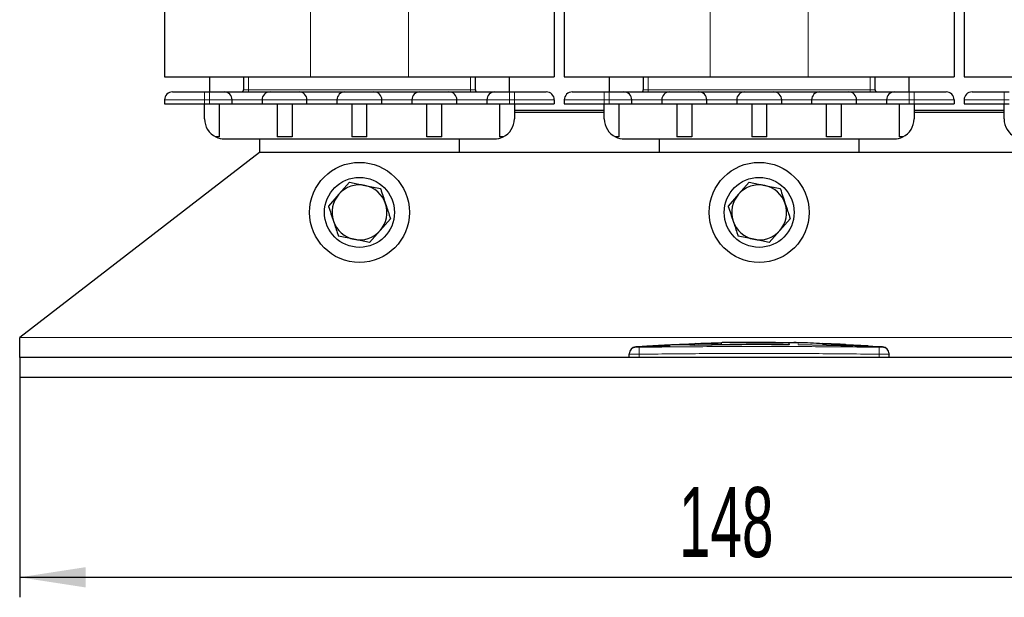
# Model space of a CAD drawing. Header units: millimetres. Extents: x 5 to 418, y 2 to 292.
# Tile 10 of 45: x 73 to 122, y 165 to 194. Entities that reach past the tile are written whole.
import ezdxf

# ---------------------------------------------------------------- set-up
doc = ezdxf.new("R2010")
doc.units = ezdxf.units.MM
doc.layers.add('SLD-0', color=7, linetype='Continuous')
doc.styles.add('SLDTEXTSTYLE0', font='TXT', dxfattribs={"width": 0.605})
doc.dimstyles.new('SLDDIMSTYLE0', dxfattribs={"dimtxt": 3.5, "dimasz": 3.302, "dimexe": 0, "dimexo": 0.0625, "dimgap": 0.875, "dimtad": 1, "dimlfac": 2, "dimrnd": 1e-09, "dimzin": 12, "dimdsep": 46, "dimtxsty": 'SLDTEXTSTYLE0', "dimsah": 1, "dimcen": 0.09, "dimadec": 0, "dimazin": 3, "dimtfac": 1, "dimtofl": 0, "dimtmove": 0, "dimatfit": 3, "dimfxl": 1, "dimfrac": 2, "dimtolj": 1, "dimtzin": 12, "dimarcsym": 0})

# ---------------------------------------------------------------- blocks, each defined once
blk = doc.blocks.new('_D')
at = {"layer": 'SLD-0'}
for p, q in [((72.502, 175.868), (72.502, 164.868)), ((146.502, 175.868), (146.502, 164.868)), ((72.502, 165.868), (146.502, 165.868))]:
    blk.add_line(p, q, dxfattribs=at)
for points in [[(72.502, 165.868), (75.804, 165.36), (75.804, 166.376)], [(146.502, 165.868), (143.2, 166.376), (143.2, 165.36)]]:
    blk.add_solid(points, dxfattribs=at)
at = {"layer": 'SLD-0', "insert": (105.492, 170.38), "char_height": 3.5, "attachment_point": 1, "style": 'SLDTEXTSTYLE0'}
blk.add_mtext('148', dxfattribs=at)
blk = doc.blocks.new('_D_1')
at = {"layer": 'SLD-0', "color": 7}
for p, q in [((120.127, 246.718), (154.872, 246.718)), ((153.872, 175.868), (153.872, 246.718)), ((146.502, 175.868), (154.872, 175.868))]:
    blk.add_line(p, q, dxfattribs=at)
for points in [[(153.872, 246.718), (153.364, 243.416), (154.38, 243.416)], [(153.872, 175.868), (154.38, 179.17), (153.364, 179.17)]]:
    blk.add_solid(points, dxfattribs=at)
at = {"layer": 'SLD-0', "color": 7, "insert": (149.361, 205.278), "char_height": 3.5, "attachment_point": 1, "rotation": 90, "style": 'SLDTEXTSTYLE0'}
blk.add_mtext('141,7', dxfattribs=at)

msp = doc.modelspace()

# ---------------------------------------------------------------- linework, layer by layer
at = {"color": 7, "linetype": 'Continuous', "lineweight": 25}
for p, q in [((79.752, 217.6933), (79.752, 190.8933)), ((99.252, 217.6933), (99.252, 190.8933)), ((99.752, 217.6933), (99.752, 190.8933)), ((119.252, 217.6933), (119.252, 190.8933)), ((119.752, 217.6933), (119.752, 190.8933)), ((79.752, 190.8933), (87.052, 190.8933)), ((82.002, 190.8933), (82.002, 190.1433)), ((83.702, 190.8933), (83.702, 190.2433)), ((87.052, 190.8933), (91.952, 190.8933)), ((91.952, 190.8933), (99.252, 190.8933)), ((95.302, 190.2433), (95.302, 190.8933)), ((97.002, 190.1433), (97.002, 190.8933)), ((99.752, 190.8933), (107.052, 190.8933)), ((102.002, 190.8933), (102.002, 190.1433)), ((103.702, 190.8933), (103.702, 190.2433)), ((107.052, 190.8933), (111.952, 190.8933)), ((111.952, 190.8933), (119.252, 190.8933)), ((115.302, 190.2433), (115.302, 190.8933)), ((117.002, 190.1433), (117.002, 190.8933)), ((119.752, 190.8933), (127.052, 190.8933)), ((79.752, 189.7433), (79.752, 189.5433)), ((81.752, 190.1433), (82.002, 190.1433)), ((83.127, 189.5433), (83.127, 189.7433)), ((84.627, 189.7433), (84.627, 189.5433)), ((86.877, 189.5433), (86.877, 189.7433)), ((88.377, 189.7433), (88.377, 189.5433)), ((90.627, 189.5433), (90.627, 189.7433)), ((92.127, 189.7433), (92.127, 189.5433)), ((94.377, 189.5433), (94.377, 189.7433)), ((95.877, 189.7433), (95.877, 189.5433)), ((97.002, 190.1433), (97.252, 190.1433)), ((99.252, 189.7433), (99.252, 189.5433)), ((99.752, 189.7433), (99.752, 189.5433)), ((101.752, 190.1433), (102.002, 190.1433)), ((103.127, 189.5433), (103.127, 189.7433)), ((104.627, 189.7433), (104.627, 189.5433)), ((106.877, 189.5433), (106.877, 189.7433)), ((108.377, 189.7433), (108.377, 189.5433)), ((110.627, 189.5433), (110.627, 189.7433)), ((112.127, 189.7433), (112.127, 189.5433)), ((114.377, 189.5433), (114.377, 189.7433)), ((115.877, 189.7433), (115.877, 189.5433)), ((117.002, 190.1433), (117.252, 190.1433)), ((119.252, 189.7433), (119.252, 189.5433)), ((119.752, 189.7433), (119.752, 189.5433)), ((121.752, 190.1433), (122.002, 190.1433)), ((79.752, 189.5433), (81.752, 189.5433)), ((81.752, 189.5433), (82.002, 189.5433)), ((81.752, 188.7933), (81.752, 189.5433)), ((82.002, 189.5433), (83.127, 189.5433)), ((82.502, 187.8933), (82.502, 189.5433)), ((83.127, 189.5433), (84.627, 189.5433)), ((84.627, 189.5433), (86.877, 189.5433)), ((85.377, 189.5433), (85.377, 187.8933)), ((86.127, 189.5433), (86.127, 187.8933)), ((86.877, 189.5433), (88.377, 189.5433)), ((88.377, 189.5433), (90.627, 189.5433)), ((89.127, 189.5433), (89.127, 187.8933)), ((89.877, 187.8933), (89.877, 189.5433)), ((90.627, 189.5433), (92.127, 189.5433)), ((92.127, 189.5433), (94.377, 189.5433)), ((92.877, 187.8933), (92.877, 189.5433)), ((93.627, 187.8933), (93.627, 189.5433)), ((94.377, 189.5433), (95.877, 189.5433)), ((95.877, 189.5433), (97.002, 189.5433)), ((96.502, 189.5433), (96.502, 187.8933)), ((97.002, 189.5433), (97.252, 189.5433)), ((97.252, 189.5433), (99.252, 189.5433)), ((97.252, 189.5433), (97.252, 188.7933)), ((101.752, 189.2183), (97.252, 189.2183)), ((99.752, 189.5433), (101.752, 189.5433)), ((101.752, 189.5433), (102.002, 189.5433)), ((101.752, 188.7933), (101.752, 189.5433)), ((102.002, 189.5433), (103.127, 189.5433)), ((102.502, 187.8933), (102.502, 189.5433)), ((103.127, 189.5433), (104.627, 189.5433)), ((104.627, 189.5433), (106.877, 189.5433)), ((105.377, 189.5433), (105.377, 187.8933)), ((106.127, 189.5433), (106.127, 187.8933)), ((106.877, 189.5433), (108.377, 189.5433)), ((108.377, 189.5433), (110.627, 189.5433)), ((109.127, 189.5433), (109.127, 187.8933)), ((109.877, 187.8933), (109.877, 189.5433)), ((110.627, 189.5433), (112.127, 189.5433)), ((112.127, 189.5433), (114.377, 189.5433)), ((112.877, 187.8933), (112.877, 189.5433)), ((113.627, 187.8933), (113.627, 189.5433)), ((114.377, 189.5433), (115.877, 189.5433)), ((115.877, 189.5433), (117.002, 189.5433)), ((116.502, 189.5433), (116.502, 187.8933)), ((117.002, 189.5433), (117.252, 189.5433)), ((117.252, 189.5433), (119.252, 189.5433)), ((117.252, 189.5433), (117.252, 188.7933)), ((121.752, 189.2183), (117.252, 189.2183)), ((119.752, 189.5433), (121.752, 189.5433)), ((121.752, 189.5433), (122.002, 189.5433)), ((121.752, 188.7933), (121.752, 189.5433)), ((101.752, 189.1183), (97.252, 189.1183)), ((121.752, 189.1183), (117.252, 189.1183)), ((82.502, 187.8933), (82.3161, 187.8933)), ((82.752, 187.7933), (96.252, 187.7933)), ((84.502, 187.7933), (84.502, 187.1183)), ((86.127, 187.8933), (85.377, 187.8933)), ((89.877, 187.8933), (89.127, 187.8933)), ((93.627, 187.8933), (92.877, 187.8933)), ((94.502, 187.1183), (94.502, 187.7933)), ((96.6879, 187.8933), (96.502, 187.8933)), ((102.502, 187.8933), (102.3161, 187.8933)), ((102.752, 187.7933), (116.252, 187.7933)), ((104.502, 187.7933), (104.502, 187.1183)), ((106.127, 187.8933), (105.377, 187.8933)), ((109.877, 187.8933), (109.127, 187.8933)), ((113.627, 187.8933), (112.877, 187.8933)), ((114.502, 187.1183), (114.502, 187.7933)), ((116.6879, 187.8933), (116.502, 187.8933)), ((84.502, 187.1183), (72.502, 177.8683)), ((134.502, 187.1183), (84.502, 187.1183)), ((89.0004, 185.6247), (88.4735, 185.0308)), ((89.0004, 185.6247), (89.7781, 185.4653)), ((89.7781, 185.4653), (90.5558, 185.3059)), ((109.0004, 185.6247), (108.4735, 185.0308)), ((109.0004, 185.6247), (109.7781, 185.4653)), ((109.7781, 185.4653), (110.5558, 185.3059)), ((88.4735, 185.0308), (87.9466, 184.437)), ((108.4735, 185.0308), (107.9466, 184.437)), ((90.5305, 183.2057), (91.0574, 183.7995)), ((110.5305, 183.2057), (111.0574, 183.7995)), ((89.226, 182.7713), (88.4483, 182.9306)), ((90.0037, 182.6119), (89.226, 182.7713)), ((90.0037, 182.6119), (90.5305, 183.2057)), ((109.226, 182.7713), (108.4483, 182.9306)), ((110.0037, 182.6119), (109.226, 182.7713)), ((110.0037, 182.6119), (110.5305, 183.2057)), ((72.502, 176.8683), (72.502, 177.8683)), ((103.9468, 177.4263), (103.3301, 177.389)), ((105.0464, 177.4862), (103.879, 177.4334)), ((103.9468, 177.4124), (105.0459, 177.4485)), ((105.0459, 177.4385), (103.9468, 177.4024)), ((103.9468, 177.4124), (103.9468, 177.4024)), ((105.0459, 177.4485), (105.0459, 177.4385)), ((106.5812, 177.5557), (105.6831, 177.515)), ((106.2564, 177.4815), (106.2564, 177.4715)), ((106.4478, 177.5497), (106.2979, 177.5545)), ((107.6096, 177.5936), (106.5775, 177.559)), ((108.8551, 177.5958), (108.8551, 177.6217)), ((111.0069, 177.5334), (111.0069, 177.5847)), ((111.0069, 177.5126), (111.0069, 177.5026)), ((111.4443, 177.5892), (111.0459, 177.5961)), ((111.4443, 177.5992), (111.4443, 177.5651)), ((111.4443, 177.5068), (114.2828, 177.4384)), ((111.4443, 177.5068), (111.4443, 177.4968)), ((114.2828, 177.4284), (111.4443, 177.4968)), ((112.6637, 177.5589), (112.6637, 177.5397)), ((113.5342, 177.5201), (112.6637, 177.5589)), ((112.6637, 177.5489), (113.5342, 177.5101)), ((112.6637, 177.5397), (113.5342, 177.5051)), ((113.8529, 177.4891), (113.8529, 177.4991)), ((114.9478, 177.4395), (113.8529, 177.4906)), ((115.0661, 177.4238), (115.0661, 177.4138)), ((115.1947, 177.4153), (115.1947, 177.4254)), ((115.674, 177.3888), (115.1947, 177.4163)), ((146.502, 176.8683), (72.502, 176.8683)), ((72.502, 176.8683), (72.502, 175.8683)), ((103.002, 176.8683), (103.002, 177.0242)), ((116.002, 176.8683), (116.002, 177.0242)), ((146.502, 175.8683), (72.502, 175.8683))]:
    msp.add_line(p, q, dxfattribs=at)
at = {"color": 7, "linetype": 'Continuous', "lineweight": 18}
for p, q in [((87.052, 217.6933), (87.052, 190.8933)), ((91.952, 217.6933), (91.952, 190.8933)), ((107.052, 217.6933), (107.052, 190.8933)), ((111.952, 217.6933), (111.952, 190.8933)), ((83.952, 190.2433), (83.952, 190.8933)), ((95.052, 190.8933), (95.052, 190.2433)), ((103.952, 190.2433), (103.952, 190.8933)), ((115.052, 190.8933), (115.052, 190.2433)), ((83.702, 190.2433), (83.952, 190.2433)), ((83.952, 190.2433), (95.052, 190.2433)), ((83.952, 190.2433), (83.952, 190.1433)), ((95.052, 190.2433), (95.052, 190.1433)), ((95.052, 190.2433), (95.302, 190.2433)), ((103.702, 190.2433), (103.952, 190.2433)), ((103.952, 190.2433), (115.052, 190.2433)), ((103.952, 190.2433), (103.952, 190.1433)), ((115.052, 190.2433), (115.052, 190.1433)), ((115.052, 190.2433), (115.302, 190.2433)), ((81.752, 189.7433), (79.752, 189.7433)), ((81.752, 190.1433), (81.752, 189.7433)), ((82.002, 189.7433), (81.752, 189.7433)), ((81.752, 189.7433), (81.752, 189.5433)), ((82.002, 190.1433), (82.002, 189.7433)), ((83.127, 189.7433), (82.002, 189.7433)), ((82.002, 189.7433), (82.002, 189.5433)), ((83.127, 189.7433), (84.627, 189.7433)), ((86.877, 189.7433), (84.627, 189.7433)), ((86.877, 189.7433), (88.377, 189.7433)), ((90.627, 189.7433), (88.377, 189.7433)), ((90.627, 189.7433), (92.127, 189.7433)), ((94.377, 189.7433), (92.127, 189.7433)), ((94.377, 189.7433), (95.877, 189.7433)), ((97.002, 189.7433), (95.877, 189.7433)), ((97.002, 190.1433), (97.002, 189.7433)), ((97.252, 189.7433), (97.002, 189.7433)), ((97.002, 189.7433), (97.002, 189.5433)), ((97.252, 190.1433), (97.252, 189.7433)), ((99.252, 189.7433), (97.252, 189.7433)), ((97.252, 189.7433), (97.252, 189.5433)), ((101.752, 189.7433), (99.752, 189.7433)), ((101.752, 190.1433), (101.752, 189.7433)), ((102.002, 189.7433), (101.752, 189.7433)), ((101.752, 189.7433), (101.752, 189.5433)), ((102.002, 190.1433), (102.002, 189.7433)), ((103.127, 189.7433), (102.002, 189.7433)), ((102.002, 189.7433), (102.002, 189.5433)), ((103.127, 189.7433), (104.627, 189.7433)), ((106.877, 189.7433), (104.627, 189.7433)), ((106.877, 189.7433), (108.377, 189.7433)), ((110.627, 189.7433), (108.377, 189.7433)), ((110.627, 189.7433), (112.127, 189.7433)), ((114.377, 189.7433), (112.127, 189.7433)), ((114.377, 189.7433), (115.877, 189.7433)), ((117.002, 189.7433), (115.877, 189.7433)), ((117.002, 190.1433), (117.002, 189.7433)), ((117.252, 189.7433), (117.002, 189.7433)), ((117.002, 189.7433), (117.002, 189.5433)), ((117.252, 190.1433), (117.252, 189.7433)), ((119.252, 189.7433), (117.252, 189.7433)), ((117.252, 189.7433), (117.252, 189.5433)), ((121.752, 189.7433), (119.752, 189.7433)), ((121.752, 190.1433), (121.752, 189.7433)), ((122.002, 189.7433), (121.752, 189.7433)), ((121.752, 189.7433), (121.752, 189.5433)), ((146.502, 177.8683), (72.502, 177.8683)), ((103.4978, 177.3742), (103.502, 177.0243)), ((113.5342, 177.5201), (113.5342, 177.5101)), ((114.2828, 177.4384), (114.2828, 177.4284)), ((115.5063, 177.3742), (115.502, 177.0243)), ((103.502, 176.8683), (103.502, 177.0243)), ((115.502, 176.8683), (115.502, 177.0243))]:
    msp.add_line(p, q, dxfattribs=at)
at = {"color": 7, "linetype": 'Continuous', "lineweight": 25}
for centre, radius in [((89.502, 184.1183), 2.5), ((109.502, 184.1183), 2.5), ((89.502, 184.1183), 1.75), ((109.502, 184.1183), 1.75)]:
    msp.add_circle(centre, radius, dxfattribs=at)
for centre, radius, start, end in [((83.602, 190.2433), 0.1, 270, 0), ((95.402, 190.2433), 0.1, 180, 270), ((103.602, 190.2433), 0.1, 270, 0), ((115.402, 190.2433), 0.1, 180, 270), ((80.152, 189.7433), 0.4, 90, 180), ((82.727, 189.7433), 0.4, 0, 90), ((85.027, 189.7433), 0.4, 90, 180), ((86.477, 189.7433), 0.4, 0, 90), ((88.777, 189.7433), 0.4, 90, 180), ((90.227, 189.7433), 0.4, 0, 90), ((92.527, 189.7433), 0.4, 90, 180), ((93.977, 189.7433), 0.4, 0, 90), ((96.277, 189.7433), 0.4, 90, 180), ((98.852, 189.7433), 0.4, 0, 90), ((100.152, 189.7433), 0.4, 90, 180), ((102.727, 189.7433), 0.4, 0, 90), ((105.027, 189.7433), 0.4, 90, 180), ((106.477, 189.7433), 0.4, 0, 90), ((108.777, 189.7433), 0.4, 90, 180), ((110.227, 189.7433), 0.4, 0, 90), ((112.527, 189.7433), 0.4, 90, 180), ((113.977, 189.7433), 0.4, 0, 90), ((116.277, 189.7433), 0.4, 90, 180), ((118.852, 189.7433), 0.4, 0, 90), ((120.152, 189.7433), 0.4, 90, 180), ((82.752, 188.7933), 1, 180, 244.15807), ((96.252, 188.7933), 1, 295.84193, 360), ((102.752, 188.7933), 1, 180, 244.15807), ((116.252, 188.7933), 1, 295.84193, 360), ((122.752, 188.7933), 1, 180, 244.15807), ((82.752, 188.7933), 1, 244.15807, 270), ((96.252, 188.7933), 1, 270, 295.84193), ((102.752, 188.7933), 1, 244.15807, 270), ((116.252, 188.7933), 1, 270, 295.84193), ((89.502, 184.1183), 1.375, 78.41841, 138.41841), ((89.502, 184.1183), 1.375, 18.41841, 78.41841), ((109.502, 184.1183), 1.375, 78.41841, 138.41841), ((109.502, 184.1183), 1.375, 18.41841, 78.41841), ((89.502, 184.1183), 1.375, 138.41841, 198.41841), ((109.502, 184.1183), 1.375, 138.41841, 198.41841), ((89.502, 184.1183), 1.375, 318.41841, 18.41841), ((109.502, 184.1183), 1.375, 318.41841, 18.41841), ((89.502, 184.1183), 1.375, 198.41841, 258.41841), ((109.502, 184.1183), 1.375, 198.41841, 258.41841), ((89.502, 184.1183), 1.375, 258.41841, 318.41841), ((109.502, 184.1183), 1.375, 258.41841, 318.41841), ((103.352, 177.0399), 0.35, 93.57124, 180.0017), ((115.652, 177.0399), 0.35, 359.99828, 86.41709)]:
    msp.add_arc(centre, radius, start, end, dxfattribs=at)
at = {"color": 7, "linetype": 'Continuous', "lineweight": 18}
for centre, start, end in [((103.352, 177.0242), 90.9905, 179.99805), ((115.652, 177.0242), 0.00195, 89.00993)]:
    msp.add_arc(centre, 0.35, start, end, dxfattribs=at)
at = {"color": 7, "linetype": 'Continuous', "lineweight": 25}
for points, knots in [([(80.152, 190.1433), (80.1735, 190.1433), (80.2067, 190.1433), (80.4059, 190.1433), (80.6126, 190.1433), (80.8672, 190.1433), (81.2401, 190.1433), (81.5508, 190.1433), (81.752, 190.1433)], [0, 0, 0, 0, 0.2394429, 0.369668, 0.5, 0.630225, 0.7605571, 1, 1, 1, 1]), ([(82.002, 190.1433), (82.0932, 190.1433), (82.2339, 190.1433), (82.4029, 190.1433), (82.5182, 190.1433), (82.6119, 190.1433), (82.7022, 190.1433), (82.7173, 190.1433), (82.727, 190.1433)], [0, 0, 0, 0, 0.2394429, 0.3696034, 0.4999999, 0.6301604, 0.7605571, 1, 1, 1, 1]), ([(82.727, 190.1433), (82.7425, 190.1433), (82.7663, 190.1433), (82.9095, 190.1433), (83.0581, 190.1433), (83.2411, 190.1433), (83.5091, 190.1433), (83.877, 190.1433), (84.2449, 190.1433), (84.5129, 190.1433), (84.6959, 190.1433), (84.8445, 190.1433), (84.9877, 190.1433), (85.0116, 190.1433), (85.027, 190.1433)], [0, 0, 0, 0, 0.1197215, 0.1848235, 0.25, 0.315102, 0.3802785, 0.5, 0.6197215, 0.6848235, 0.75, 0.815102, 0.8802785, 1, 1, 1, 1]), ([(85.027, 190.1433), (85.0368, 190.1433), (85.0518, 190.1433), (85.142, 190.1433), (85.2357, 190.1433), (85.3511, 190.1433), (85.52, 190.1433), (85.752, 190.1433), (85.9839, 190.1433), (86.1529, 190.1433), (86.2682, 190.1433), (86.3619, 190.1433), (86.4522, 190.1433), (86.4673, 190.1433), (86.477, 190.1433)], [0, 0, 0, 0, 0.1197215, 0.1848017, 0.2499999, 0.3150802, 0.3802785, 0.5, 0.6197215, 0.6848017, 0.7499999, 0.8150802, 0.8802785, 1, 1, 1, 1]), ([(86.477, 190.1433), (86.4925, 190.1433), (86.5163, 190.1433), (86.6595, 190.1433), (86.8081, 190.1433), (86.9911, 190.1433), (87.2591, 190.1433), (87.627, 190.1433), (87.9949, 190.1433), (88.2629, 190.1433), (88.4459, 190.1433), (88.5945, 190.1433), (88.7377, 190.1433), (88.7616, 190.1433), (88.777, 190.1433)], [0, 0, 0, 0, 0.1197215, 0.1848235, 0.25, 0.315102, 0.3802785, 0.5, 0.6197215, 0.6848235, 0.75, 0.815102, 0.8802785, 1, 1, 1, 1]), ([(88.777, 190.1433), (88.7868, 190.1433), (88.8018, 190.1433), (88.892, 190.1433), (88.9857, 190.1433), (89.1011, 190.1433), (89.27, 190.1433), (89.502, 190.1433), (89.7339, 190.1433), (89.9029, 190.1433), (90.0182, 190.1433), (90.1119, 190.1433), (90.2022, 190.1433), (90.2173, 190.1433), (90.227, 190.1433)], [0, 0, 0, 0, 0.1197215, 0.1848017, 0.2499999, 0.3150802, 0.3802785, 0.5, 0.6197215, 0.6848017, 0.7499999, 0.8150802, 0.8802785, 1, 1, 1, 1]), ([(90.227, 190.1433), (90.2425, 190.1433), (90.2663, 190.1433), (90.4095, 190.1433), (90.5581, 190.1433), (90.7411, 190.1433), (91.0091, 190.1433), (91.377, 190.1433), (91.7449, 190.1433), (92.0129, 190.1433), (92.1959, 190.1433), (92.3445, 190.1433), (92.4877, 190.1433), (92.5116, 190.1433), (92.527, 190.1433)], [0, 0, 0, 0, 0.1197215, 0.1848235, 0.25, 0.315102, 0.3802785, 0.5, 0.6197215, 0.6848235, 0.75, 0.815102, 0.8802785, 1, 1, 1, 1]), ([(92.527, 190.1433), (92.5368, 190.1433), (92.5518, 190.1433), (92.642, 190.1433), (92.7357, 190.1433), (92.8511, 190.1433), (93.02, 190.1433), (93.252, 190.1433), (93.4839, 190.1433), (93.6529, 190.1433), (93.7682, 190.1433), (93.8619, 190.1433), (93.9522, 190.1433), (93.9673, 190.1433), (93.977, 190.1433)], [0, 0, 0, 0, 0.1197215, 0.1848017, 0.2499999, 0.3150802, 0.3802785, 0.5, 0.6197215, 0.6848017, 0.7499999, 0.8150802, 0.8802785, 1, 1, 1, 1]), ([(93.977, 190.1433), (93.9925, 190.1433), (94.0163, 190.1433), (94.1595, 190.1433), (94.3081, 190.1433), (94.4911, 190.1433), (94.7591, 190.1433), (95.127, 190.1433), (95.4949, 190.1433), (95.7629, 190.1433), (95.9459, 190.1433), (96.0945, 190.1433), (96.2377, 190.1433), (96.2616, 190.1433), (96.277, 190.1433)], [0, 0, 0, 0, 0.1197215, 0.1848235, 0.25, 0.315102, 0.3802785, 0.5, 0.6197215, 0.6848235, 0.75, 0.815102, 0.8802785, 1, 1, 1, 1]), ([(96.277, 190.1433), (96.2868, 190.1433), (96.3018, 190.1433), (96.392, 190.1433), (96.4857, 190.1433), (96.6011, 190.1433), (96.77, 190.1433), (96.9108, 190.1433), (97.002, 190.1433)], [0, 0, 0, 0, 0.2394429, 0.3696034, 0.4999999, 0.6301604, 0.7605571, 1, 1, 1, 1]), ([(97.252, 190.1433), (97.4532, 190.1433), (97.7639, 190.1433), (98.1367, 190.1433), (98.3913, 190.1433), (98.5981, 190.1433), (98.7973, 190.1433), (98.8305, 190.1433), (98.852, 190.1433)], [0, 0, 0, 0, 0.2394429, 0.369668, 0.5, 0.630225, 0.7605571, 1, 1, 1, 1]), ([(100.152, 190.1433), (100.1735, 190.1433), (100.2067, 190.1433), (100.4059, 190.1433), (100.6126, 190.1433), (100.8672, 190.1433), (101.2401, 190.1433), (101.5508, 190.1433), (101.752, 190.1433)], [0, 0, 0, 0, 0.2394429, 0.369668, 0.5, 0.630225, 0.7605571, 1, 1, 1, 1]), ([(102.002, 190.1433), (102.0932, 190.1433), (102.2339, 190.1433), (102.4029, 190.1433), (102.5182, 190.1433), (102.6119, 190.1433), (102.7022, 190.1433), (102.7173, 190.1433), (102.727, 190.1433)], [0, 0, 0, 0, 0.2394429, 0.3696034, 0.4999999, 0.6301604, 0.7605571, 1, 1, 1, 1]), ([(102.727, 190.1433), (102.7425, 190.1433), (102.7663, 190.1433), (102.9095, 190.1433), (103.0581, 190.1433), (103.2411, 190.1433), (103.5091, 190.1433), (103.877, 190.1433), (104.2449, 190.1433), (104.5129, 190.1433), (104.6959, 190.1433), (104.8445, 190.1433), (104.9877, 190.1433), (105.0116, 190.1433), (105.027, 190.1433)], [0, 0, 0, 0, 0.1197215, 0.1848235, 0.25, 0.315102, 0.3802785, 0.5, 0.6197215, 0.6848235, 0.75, 0.815102, 0.8802785, 1, 1, 1, 1]), ([(105.027, 190.1433), (105.0368, 190.1433), (105.0518, 190.1433), (105.142, 190.1433), (105.2357, 190.1433), (105.3511, 190.1433), (105.52, 190.1433), (105.752, 190.1433), (105.9839, 190.1433), (106.1529, 190.1433), (106.2682, 190.1433), (106.3619, 190.1433), (106.4522, 190.1433), (106.4673, 190.1433), (106.477, 190.1433)], [0, 0, 0, 0, 0.1197215, 0.1848017, 0.2499999, 0.3150802, 0.3802785, 0.5, 0.6197215, 0.6848017, 0.7499999, 0.8150802, 0.8802785, 1, 1, 1, 1]), ([(106.477, 190.1433), (106.4925, 190.1433), (106.5163, 190.1433), (106.6595, 190.1433), (106.8081, 190.1433), (106.9911, 190.1433), (107.2591, 190.1433), (107.627, 190.1433), (107.9949, 190.1433), (108.2629, 190.1433), (108.4459, 190.1433), (108.5945, 190.1433), (108.7377, 190.1433), (108.7616, 190.1433), (108.777, 190.1433)], [0, 0, 0, 0, 0.1197215, 0.1848235, 0.25, 0.315102, 0.3802785, 0.5, 0.6197215, 0.6848235, 0.75, 0.815102, 0.8802785, 1, 1, 1, 1]), ([(108.777, 190.1433), (108.7868, 190.1433), (108.8018, 190.1433), (108.892, 190.1433), (108.9857, 190.1433), (109.1011, 190.1433), (109.27, 190.1433), (109.502, 190.1433), (109.7339, 190.1433), (109.9029, 190.1433), (110.0182, 190.1433), (110.1119, 190.1433), (110.2022, 190.1433), (110.2173, 190.1433), (110.227, 190.1433)], [0, 0, 0, 0, 0.1197215, 0.1848017, 0.2499999, 0.3150802, 0.3802785, 0.5, 0.6197215, 0.6848017, 0.7499999, 0.8150802, 0.8802785, 1, 1, 1, 1]), ([(110.227, 190.1433), (110.2425, 190.1433), (110.2663, 190.1433), (110.4095, 190.1433), (110.5581, 190.1433), (110.7411, 190.1433), (111.0091, 190.1433), (111.377, 190.1433), (111.7449, 190.1433), (112.0129, 190.1433), (112.1959, 190.1433), (112.3445, 190.1433), (112.4877, 190.1433), (112.5116, 190.1433), (112.527, 190.1433)], [0, 0, 0, 0, 0.1197215, 0.1848235, 0.25, 0.315102, 0.3802785, 0.5, 0.6197215, 0.6848235, 0.75, 0.815102, 0.8802785, 1, 1, 1, 1]), ([(112.527, 190.1433), (112.5368, 190.1433), (112.5518, 190.1433), (112.642, 190.1433), (112.7357, 190.1433), (112.8511, 190.1433), (113.02, 190.1433), (113.252, 190.1433), (113.4839, 190.1433), (113.6529, 190.1433), (113.7682, 190.1433), (113.8619, 190.1433), (113.9522, 190.1433), (113.9673, 190.1433), (113.977, 190.1433)], [0, 0, 0, 0, 0.1197215, 0.1848017, 0.2499999, 0.3150802, 0.3802785, 0.5, 0.6197215, 0.6848017, 0.7499999, 0.8150802, 0.8802785, 1, 1, 1, 1]), ([(113.977, 190.1433), (113.9925, 190.1433), (114.0163, 190.1433), (114.1595, 190.1433), (114.3081, 190.1433), (114.4911, 190.1433), (114.7591, 190.1433), (115.127, 190.1433), (115.4949, 190.1433), (115.7629, 190.1433), (115.9459, 190.1433), (116.0945, 190.1433), (116.2377, 190.1433), (116.2616, 190.1433), (116.277, 190.1433)], [0, 0, 0, 0, 0.1197215, 0.1848235, 0.25, 0.315102, 0.3802785, 0.5, 0.6197215, 0.6848235, 0.75, 0.815102, 0.8802785, 1, 1, 1, 1]), ([(116.277, 190.1433), (116.2868, 190.1433), (116.3018, 190.1433), (116.392, 190.1433), (116.4857, 190.1433), (116.6011, 190.1433), (116.77, 190.1433), (116.9108, 190.1433), (117.002, 190.1433)], [0, 0, 0, 0, 0.2394429, 0.3696034, 0.4999999, 0.6301604, 0.7605571, 1, 1, 1, 1]), ([(117.252, 190.1433), (117.4532, 190.1433), (117.7639, 190.1433), (118.1367, 190.1433), (118.3913, 190.1433), (118.5981, 190.1433), (118.7973, 190.1433), (118.8305, 190.1433), (118.852, 190.1433)], [0, 0, 0, 0, 0.2394429, 0.369668, 0.5, 0.630225, 0.7605571, 1, 1, 1, 1]), ([(120.152, 190.1433), (120.1735, 190.1433), (120.2067, 190.1433), (120.4059, 190.1433), (120.6126, 190.1433), (120.8672, 190.1433), (121.2401, 190.1433), (121.5508, 190.1433), (121.752, 190.1433)], [0, 0, 0, 0, 0.2394429, 0.369668, 0.5, 0.630225, 0.7605571, 1, 1, 1, 1]), ([(90.5558, 185.3059), (90.5583, 185.2982), (90.641, 185.0499), (90.7251, 184.7974), (90.8066, 184.5527)], [0, 0, 0, 0, 0.0310695, 1, 1, 1, 1]), ([(110.5558, 185.3059), (110.5583, 185.2982), (110.641, 185.0499), (110.7251, 184.7974), (110.8066, 184.5527)], [0, 0, 0, 0, 0.0310695, 1, 1, 1, 1]), ([(87.9466, 184.437), (87.9492, 184.4293), (88.0319, 184.1811), (88.116, 183.9285), (88.1975, 183.6838)], [0, 0, 0, 0, 0.0310695, 1, 1, 1, 1]), ([(90.8066, 184.5527), (90.87, 184.3622), (90.9542, 184.1095), (91.037, 183.8607), (91.0574, 183.7995)], [0, 0, 0, 0, 0.75395418, 1, 1, 1, 1]), ([(107.9466, 184.437), (107.9492, 184.4293), (108.0319, 184.1811), (108.116, 183.9285), (108.1975, 183.6838)], [0, 0, 0, 0, 0.0310695, 1, 1, 1, 1]), ([(110.8066, 184.5527), (110.87, 184.3622), (110.9542, 184.1095), (111.037, 183.8607), (111.0574, 183.7995)], [0, 0, 0, 0, 0.7539542, 1, 1, 1, 1]), ([(88.1975, 183.6838), (88.2609, 183.4933), (88.345, 183.2406), (88.4279, 182.9919), (88.4483, 182.9306)], [0, 0, 0, 0, 0.7539542, 1, 1, 1, 1]), ([(108.1975, 183.6838), (108.2609, 183.4933), (108.345, 183.2406), (108.4279, 182.9919), (108.4483, 182.9306)], [0, 0, 0, 0, 0.7539542, 1, 1, 1, 1]), ([(105.0459, 177.5001), (105.1466, 177.5053), (105.3482, 177.5158), (105.6509, 177.5181), (105.9537, 177.5088), (106.1555, 177.4906), (106.2564, 177.4815)], [0, 0, 0, 0, 0.2497455, 0.4995706, 0.7497151, 1, 1, 1, 1]), ([(106.2564, 177.4715), (106.1557, 177.4805), (105.9543, 177.4985), (105.5755, 177.5116), (105.2975, 177.4997), (105.1204, 177.4921)], [0, 0, 0, 0, 0.2660564, 0.5322641, 1, 1, 1, 1]), ([(106.2564, 177.4815), (107.048, 177.4974), (108.6313, 177.5292), (110.2149, 177.5182), (111.0069, 177.5126)], [0, 0, 0, 0, 0.4999225, 1, 1, 1, 1]), ([(111.0069, 177.5026), (110.2152, 177.5081), (108.6316, 177.5192), (107.0482, 177.4874), (106.2564, 177.4715)], [0, 0, 0, 0, 0.4999181, 1, 1, 1, 1]), ([(106.5806, 177.57), (106.5955, 177.5709), (106.7196, 177.578), (106.9533, 177.5764), (107.2815, 177.5627), (107.5002, 177.5373), (107.6096, 177.5246)], [0, 0, 0, 0, 0.0434846, 0.3617774, 0.6807556, 1, 1, 1, 1]), ([(108.8551, 177.6041), (108.4619, 177.6131), (108.0465, 177.6226), (107.6318, 177.6033), (107.6096, 177.6023)], [0, 0, 0, 0, 0.9465173, 1, 1, 1, 1]), ([(107.6096, 177.5246), (107.6096, 177.545), (107.6096, 177.5857), (107.6096, 177.6054), (107.6096, 177.6027), (107.6096, 177.6023)], [0, 0, 0, 0, 0.4612861, 0.9233175, 1, 1, 1, 1]), ([(108.8551, 177.6217), (109.2866, 177.6236), (110.1498, 177.6273), (111.0127, 177.6086), (111.4443, 177.5992)], [0, 0, 0, 0, 0.4999244, 1, 1, 1, 1]), ([(111.0069, 177.5847), (110.6483, 177.59), (109.9311, 177.6007), (109.2138, 177.5974), (108.8551, 177.5958)], [0, 0, 0, 0, 0.4999585, 1, 1, 1, 1]), ([(112.6637, 177.546), (112.2671, 177.5711), (111.7152, 177.6059), (111.1624, 177.6029), (111.0069, 177.602)], [0, 0, 0, 0, 0.7186341, 1, 1, 1, 1]), ([(113.5342, 177.5051), (113.543, 177.5047), (113.5606, 177.504), (113.5872, 177.5029), (113.6137, 177.5019), (113.648, 177.5008), (113.6809, 177.4998), (113.7115, 177.499), (113.7333, 177.4984), (113.7536, 177.498), (113.7722, 177.4977), (113.7894, 177.4975), (113.8046, 177.4974), (113.8179, 177.4974), (113.8291, 177.4974), (113.8384, 177.4976), (113.8455, 177.4979), (113.8503, 177.4983), (113.8528, 177.4987), (113.8532, 177.4993), (113.8512, 177.4999), (113.847, 177.5006), (113.8407, 177.5014), (113.8321, 177.5023), (113.8214, 177.5033), (113.8086, 177.5043), (113.794, 177.5054), (113.7774, 177.5066), (113.747, 177.5086), (113.7109, 177.5107), (113.6557, 177.5139), (113.6125, 177.5162), (113.5659, 177.5186), (113.5455, 177.5196), (113.5342, 177.5201)], [0, 0, 0, 0, 0.0263793, 0.0529416, 0.0800811, 0.1074201, 0.1605095, 0.1874573, 0.2147985, 0.2412539, 0.2678946, 0.2948222, 0.3221428, 0.3485832, 0.3752086, 0.4021205, 0.4294248, 0.4558638, 0.4824878, 0.5093978, 0.5366998, 0.5631505, 0.5897859, 0.6167074, 0.6440207, 0.6704933, 0.6971507, 0.7240944, 0.75143, 0.8313969, 0.8587602, 0.9387952, 0.9661826, 1, 1, 1, 1]), ([(113.5342, 177.5101), (113.543, 177.5097), (113.5607, 177.5088), (113.5873, 177.5075), (113.6138, 177.5061), (113.6567, 177.5038), (113.6975, 177.5015), (113.7479, 177.4985), (113.7796, 177.4964), (113.8099, 177.4942), (113.8264, 177.4929), (113.8386, 177.4916), (113.8456, 177.4908), (113.8503, 177.4901), (113.8528, 177.4895), (113.8527, 177.4892), (113.8527, 177.4891)], [0, 0, 0, 0, 0.05287004, 0.10610725, 0.16050229, 0.21529733, 0.37542358, 0.43021873, 0.59033292, 0.6451258, 0.75144385, 0.80541039, 0.86016545, 0.91313246, 0.96647046, 1, 1, 1, 1]), ([(114.2828, 177.4384), (114.378, 177.4357), (114.5684, 177.4304), (114.8207, 177.4263), (114.9847, 177.4241), (115.0456, 177.4239), (115.0661, 177.4238)], [0, 0, 0, 0, 0.2851253, 0.5702516, 0.8553553, 1, 1, 1, 1]), ([(115.0661, 177.4138), (115.0214, 177.4141), (114.932, 177.4146), (114.7013, 177.4182), (114.4739, 177.4227), (114.3309, 177.4269), (114.2828, 177.4284)], [0, 0, 0, 0, 0.285052, 0.570102, 0.8551915, 1, 1, 1, 1]), ([(115.0661, 177.4238), (115.081, 177.4237), (115.111, 177.4235), (115.1455, 177.4235), (115.1719, 177.4236), (115.1868, 177.4241), (115.1944, 177.4246), (115.1933, 177.4251), (115.1929, 177.4254)], [0, 0, 0, 0, 0.1866386, 0.3750992, 0.5662768, 0.7593641, 0.8992503, 1, 1, 1, 1]), ([(115.1935, 177.4153), (115.1937, 177.4151), (115.1943, 177.4145), (115.1853, 177.414), (115.1618, 177.4135), (115.1231, 177.4134), (115.0804, 177.4137), (115.0661, 177.4138)], [0, 0, 0, 0, 0.0979463, 0.2911092, 0.4662101, 0.8204877, 1, 1, 1, 1]), ([(103.002, 177.0242), (103.002, 177.0301), (103.002, 177.0394), (103.002, 177.0384), (103.002, 177.038)], [0, 0, 0, 0, 0.6377978, 1, 1, 1, 1]), ([(116.002, 177.038), (116.002, 177.0384), (116.002, 177.0398), (116.002, 177.0305), (116.002, 177.0242)], [0, 0, 0, 0, 0.3187816, 1, 1, 1, 1])]:
    msp.add_open_spline(points, degree=3, knots=knots, dxfattribs=at)
at = {"color": 7, "linetype": 'Continuous', "lineweight": 18}
for points, knots in [([(103.3301, 177.3891), (103.33, 177.3891), (103.3293, 177.3897), (103.3326, 177.387), (103.3407, 177.3792), (103.346, 177.3742)], [0, 0, 0, 0, 0.0215803, 0.3621248, 1, 1, 1, 1]), ([(103.346, 177.3742), (103.3468, 177.374), (103.349, 177.3737), (103.3675, 177.3735), (103.4018, 177.3735), (103.4469, 177.3737), (103.4809, 177.374), (103.4978, 177.3742)], [0, 0, 0, 0, 0.1406569, 0.3555038, 0.5710329, 0.7861716, 1, 1, 1, 1]), ([(103.4978, 177.3742), (104.4985, 177.3845), (106.4999, 177.4051), (109.5023, 177.4121), (112.5045, 177.4051), (114.5057, 177.3845), (115.5063, 177.3742)], [0, 0, 0, 0, 0.2500113, 0.5000392, 0.7500099, 1, 1, 1, 1]), ([(115.5063, 177.3742), (115.5174, 177.3741), (115.5454, 177.3738), (115.5877, 177.3735), (115.6261, 177.3735), (115.6525, 177.3736), (115.6562, 177.374), (115.6581, 177.3742)], [0, 0, 0, 0, 0.1405668, 0.3553275, 0.5708435, 0.7860436, 1, 1, 1, 1]), ([(115.6581, 177.3742), (115.6611, 177.3772), (115.6673, 177.3832), (115.673, 177.3883), (115.6737, 177.3888), (115.674, 177.3891)], [0, 0, 0, 0, 0.3404975, 0.6810035, 1, 1, 1, 1]), ([(103.502, 177.0243), (103.4882, 177.0242), (103.4603, 177.0241), (103.4186, 177.024), (103.3772, 177.0239), (103.3413, 177.0238), (103.3034, 177.0237), (103.2656, 177.0237), (103.2252, 177.0236), (103.191, 177.0236), (103.1531, 177.0236), (103.1145, 177.0236), (103.0818, 177.0236), (103.0538, 177.0237), (103.031, 177.0238), (103.0162, 177.0239), (103.0069, 177.024), (103.0026, 177.0241), (103.0022, 177.0242), (103.002, 177.0242)], [0, 0, 0, 0, 0.05295085, 0.10635555, 0.16033619, 0.21478643, 0.24952996, 0.31531534, 0.37428341, 0.42957187, 0.47684722, 0.56554572, 0.64429085, 0.69156516, 0.78026168, 0.85900501, 0.89408533, 0.9645682, 1, 1, 1, 1]), ([(115.502, 177.0243), (114.5021, 177.0351), (112.5024, 177.0568), (109.5024, 177.0659), (106.5022, 177.0568), (104.5021, 177.0351), (103.502, 177.0243)], [0, 0, 0, 0, 0.249976, 0.499961, 0.7499755, 1, 1, 1, 1]), ([(116.002, 177.0242), (115.9965, 177.0241), (115.9854, 177.0237), (115.8992, 177.0235), (115.7724, 177.0236), (115.6318, 177.0238), (115.5389, 177.0241), (115.502, 177.0243)], [0, 0, 0, 0, 0.2146728, 0.4293525, 0.6440267, 0.8586958, 1, 1, 1, 1])]:
    msp.add_open_spline(points, degree=3, knots=knots, dxfattribs=at)

# ---------------------------------------------------------------- dimensions: what is measured, and where the dimension line sits
at = {"layer": 'SLD-0', "color": 7}
dim = msp.add_linear_dim(base=(153.8723, 246.7183), p1=(146.502, 175.8683), p2=(120.127, 246.7183), angle=90, dimstyle='SLDDIMSTYLE0', dxfattribs=at)
dim.commit()
dim.dimension.update_dxf_attribs({"geometry": '_D_1', "text_midpoint": (153.8723, 211.2933), "dimtype": 160})
at = {"layer": 'SLD-0'}
dim = msp.add_linear_dim(base=(146.502, 165.8683), p1=(72.502, 175.8683), p2=(146.502, 175.8683), dimstyle='SLDDIMSTYLE0', dxfattribs=at)
dim.commit()
dim.dimension.update_dxf_attribs({"geometry": '_D', "text_midpoint": (109.502, 165.8683), "dimtype": 160})

doc.saveas('drawing.dxf')
